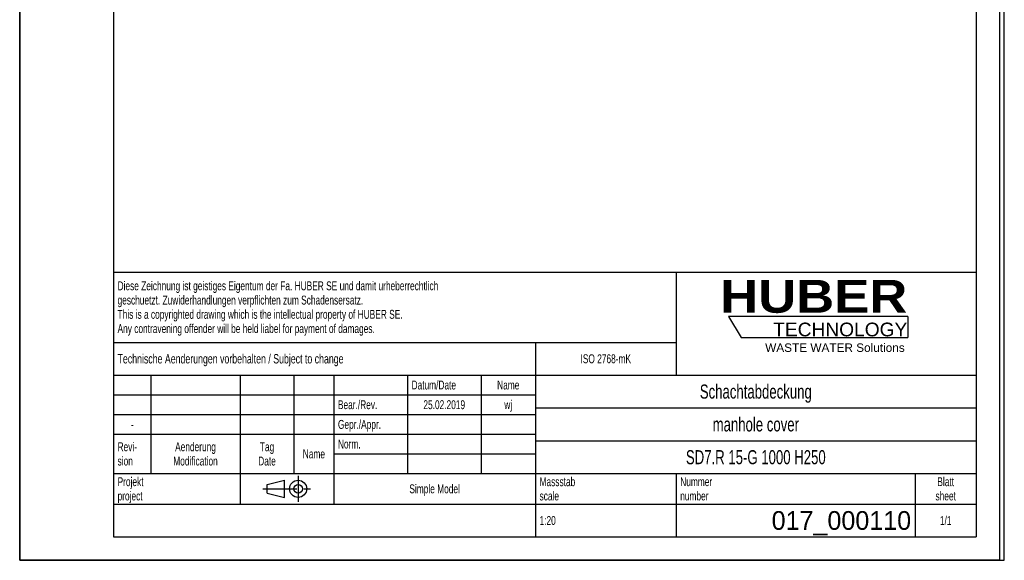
# Model space of a CAD drawing. Header units: millimetres. Extents: x 0 to 4200, y 0 to 5940.
# Tile 1 of 42: x 0 to 4200, y 0 to 2307. Entities that reach past the tile are written whole.
import ezdxf

# ---------------------------------------------------------------- set-up
doc = ezdxf.new("R2010")
doc.units = ezdxf.units.MM
doc.header["$LTSCALE"] = 387.2
doc.linetypes.add('CENTER', pattern=[0.6, 0.375, -0.075, 0.075, -0.075])
doc.layers.get('0').update_dxf_attribs({"linetype": 'CONTINUOUS'})
doc.layers.add('_ZEICHNUNGSELEM', color=7, linetype='CONTINUOUS')
doc.layers.add('HUBER_Logo_BL0', color=7, linetype='CONTINUOUS')
doc.styles.get("Standard").update_dxf_attribs({"font": 'txt', "width": 0.7})
doc.styles.add('TEXTSTYLE_2', font='ariblk.ttf')
doc.styles.add('TEXTSTYLE_3', font='arial.ttf')
doc.styles.add('TEXTSTYLE_5', font='txt')

# ---------------------------------------------------------------- blocks, each defined once
blk = doc.blocks.new('HUBER_LOGO_BL0', base_point=(3411.6, 1009.5))
at = {"layer": 'HUBER_Logo_BL0', "color": 5, "linetype": 'Continuous'}
for p, q in [((3788.5, 1040.5), (3023.5, 1040.5)), ((3023.5, 1040.5), (3077.5, 950.5)), ((3788.5, 1040.5), (3788.5, 950.5)), ((3077.5, 950.5), (3788.5, 950.5))]:
    blk.add_line(p, q, dxfattribs=at)
at = {"layer": 'HUBER_Logo_BL0', "color": 2, "linetype": 'Continuous', "attachment_point": 3, "line_spacing_factor": 0.78}
for s, insert, char_height, width, style in [('HUBER\\P\\Farial.ttf;\\H58.5;TECHNOLOGY ', (3786.3, 1196.7), 140.4, 775.343, 'TEXTSTYLE_2'), ('WASTE WATER Solutions', (3775.2, 925.3), 36, 594.067, 'TEXTSTYLE_3')]:
    blk.add_mtext(s, dxfattribs=dict(at, insert=insert, char_height=char_height, width=width, style=style))
blk = doc.blocks.new('PROJEKTIONSMETHODE_1_BL1', base_point=(1140, 305))
at = {"color": 2, "linetype": 'Continuous'}
for p, q in [((1055.7, 323.3), (1129, 341.7)), ((1129, 268.3), (1129, 341.7)), ((1055.7, 286.7), (1055.7, 323.3)), ((1055.7, 286.7), (1129, 268.3))]:
    blk.add_line(p, q, dxfattribs=at)
at = {"color": 2, "linetype": 'CENTER'}
for p, q in [((1187.7, 360), (1187.7, 250)), ((1037.3, 305), (1242.7, 305))]:
    blk.add_line(p, q, dxfattribs=at)
at = {"color": 2, "linetype": 'Continuous'}
for radius in [36.7, 18.3]:
    blk.add_circle((1187.7, 305), radius, dxfattribs=at)
blk = doc.blocks.new('*T6')
at = {"color": 3, "linetype": 'Continuous'}
for p, q in [((0, 0), (3680, 0)), ((0, 0), (0, -1130)), ((2400, 0), (2400, -440)), ((3680, 0), (3680, -1130)), ((0, -300), (2400, -300)), ((1800, -300), (1800, -1130)), ((0, -440), (3680, -440)), ((160, -440), (160, -860)), ((540, -440), (540, -990)), ((770, -440), (770, -860)), ((940, -440), (940, -990)), ((1254, -440), (1254, -860)), ((1568, -440), (1568, -860)), ((0, -524), (1800, -524)), ((1800, -580), (3680, -580)), ((0, -608), (1800, -608)), ((0, -692), (1800, -692)), ((1800, -720), (3680, -720)), ((940, -776), (1800, -776)), ((0, -860), (3680, -860)), ((2400, -860), (2400, -1130)), ((3420, -860), (3420, -1130)), ((0, -990), (3680, -990)), ((0, -1130), (3680, -1130))]:
    blk.add_line(p, q, dxfattribs=at)
at = {"layer": '_ZEICHNUNGSELEM', "color": 2, "linetype": 'Continuous', "line_spacing_factor": 0.96}
for s, insert, char_height, width, attachment_point in [('Diese Zeichnung ist geistiges Eigentum der Fa. HUBER SE und damit urheberrechtlich \\Pgeschuetzt. Zuwiderhandlungen verpflichten zum Schadensersatz.\\PThis is a copyrighted drawing which is the intellectual property of HUBER SE.\\PAny contravening offender will be held liabel for payment of damages.', (17.5, -39.8), 38, 4429.714, 1), ('Technische Aenderungen vorbehalten / Subject to change', (17.5, -350), 40, 3049.524, 1), ('ISO 2768-mK', (2100, -351), 38, 665.905, 2), ('Datum/Date', (1271.5, -463), 38, 584.476, 1), ('Name', (1684, -463), 38, 253.333, 2), ('Schachtabdeckung', (2740, -480), 60, 1360, 2), ('Bear./Rev.', (957.5, -547), 38, 544.667, 1), ('wj', (1684, -547), 38, 128.476, 2), ('25.02.2019', (1411, -547), 38, 557.333, 2), ('Gepr./Appr.', (957.5, -631), 38, 598.952, 1), ('manhole cover', (2740, -620), 60, 1128.571, 2), ('-', (80, -631), 38, 68.762, 2), ('Revi-\\Psion', (17.5, -726.6), 38, 276.857, 1), ('Aenderung\\PModification', (350, -726.6), 38, 591.714, 2), ('Tag\\PDate', (655, -726.6), 38, 220.762, 2), ('Norm. ', (957.5, -715), 38, 351.048, 1), ('Name', (855, -757), 38, 253.333, 2), ('SD7.R 15-G 1000 H250', (2740, -760), 60, 1820, 2), ('Projekt\\Pproject', (17.5, -875.6), 38, 367.333, 1), ('Massstab\\Pscale', (1817.5, -875.6), 38, 448.762, 1), ('Nummer\\Pnumber', (2417.5, -875.6), 38, 372.762, 1), ('Blatt\\Psheet', (3550, -875.6), 38, 260.571, 2), ('Simple Model', (1370, -906), 38, 656.857, 2), ('1:20', (1817.5, -1041), 38, 204.476, 1), ('1/1', (3550, -1041), 38, 159.238, 2)]:
    blk.add_mtext(s, dxfattribs=dict(at, insert=insert, char_height=char_height, width=width, attachment_point=attachment_point))
at = {"layer": '_ZEICHNUNGSELEM', "color": 2, "linetype": 'Continuous', "insert": (3402.5, -1020), "char_height": 80, "width": 1186.667, "attachment_point": 3, "line_spacing_factor": 0.96, "style": 'TEXTSTYLE_5'}
blk.add_mtext('017_000110', dxfattribs=at)

msp = doc.modelspace()

# ---------------------------------------------------------------- linework, layer by layer
at = {"color": 7, "linetype": 'Continuous'}
for p, q in [((0, 0), (0, 5940)), ((0, 0), (0, 5940)), ((4200, 0), (4200, 5940)), ((4200, 0), (4200, 5940)), ((0, 0), (4200, 0)), ((0, 0), (4200, 0))]:
    msp.add_line(p, q, dxfattribs=at)
at = {"color": 3, "linetype": 'Continuous'}
for p, q in [((4180, 5900), (4180, 0)), ((0, 2970), (0, 0)), ((4180, 0), (0, 0))]:
    msp.add_line(p, q, dxfattribs=at)
at = {"color": 5, "linetype": 'Continuous'}
for p, q in [((400, 5800), (400, 100)), ((4080, 5800), (4080, 100)), ((400, 100), (4080, 100))]:
    msp.add_line(p, q, dxfattribs=at)

# ---------------------------------------------------------------- block references
msp.add_blockref('*T6', (400, 1230))
at = {"color": 2, "linetype": 'Continuous'}
msp.add_blockref('PROJEKTIONSMETHODE_1_BL1', (1140, 305), dxfattribs=at)
at = {"layer": 'HUBER_Logo_BL0'}
msp.add_blockref('HUBER_LOGO_BL0', (3411.59, 1009.55), dxfattribs=at)

doc.saveas('drawing.dxf')
